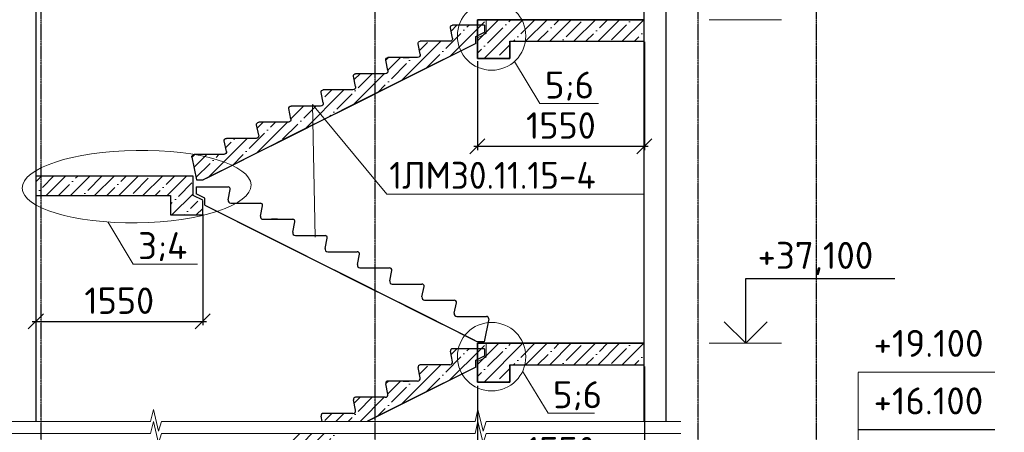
# Model space of a CAD drawing. Header units: millimetres. Extents: x 40580 to 2152466, y -328404 to 177125.
# Tile 12 of 252: x 276741 to 285884, y 166002 to 169827. Entities that reach past the tile are written whole.
import ezdxf
from ezdxf import colors
from ezdxf.entities.mleader import LeaderData, LeaderLine
from ezdxf.math import Vec2, Vec3

# ---------------------------------------------------------------- set-up
doc = ezdxf.new("R2010")
doc.units = ezdxf.units.MM
doc.linetypes.add('______5', pattern=[1100, 800, -100, 100, -100])
doc.linetypes.add('CENTER', pattern=[2, 1.25, -0.25, 0.25, -0.25])
for name, color, linetype, lineweight in [('RAZMER', 7, 'Continuous', 9), ('Standard', 7, 'Continuous', 25), ('АС-Таблицы', 7, 'Continuous', 20), ('ОСИ', 7, 'CENTER', 15), ('Основной', 1, 'Continuous', 40), ('отметки', 243, 'Continuous', 18), ('подоснова', 151, 'Continuous', 5), ('Размеры', 9, 'Continuous', 15), ('Размеры кладочные', 3, 'Continuous', 20), ('Символы 0.20', 250, 'Continuous', 20)]:
    doc.layers.add(name, color=color, linetype=linetype, lineweight=lineweight)
doc.styles.add('GOST-2.304_Type-B', font='GOST_Common.ttf')
doc.styles.get("Standard").update_dxf_attribs({"font": 'isocpeur.ttf'})
doc.styles.add('ГОСТ', font='isocpeur.ttf')
doc.dimstyles.new('Осевые', dxfattribs={"dimscale": 0.7, "dimtxt": 450, "dimasz": 400, "dimexe": 100, "dimexo": 100, "dimgap": 100, "dimtad": 1, "dimdec": 0, "dimzin": 0, "dimdsep": 46, "dimtxsty": 'Standard', "dimblk": 'OBLIQUE', "dimcen": 9, "dimdle": 100, "dimazin": 0, "dimtm": 1e-09, "dimtfac": 1, "dimtdec": 0, "dimtofl": 0, "dimtmove": 0, "dimatfit": 3, "dimfxl": 1, "dimtolj": 1, "dimtzin": 0, "dimarcsym": 0})

# ---------------------------------------------------------------- blocks, each defined once
blk = doc.blocks.new('_None')
blk = doc.blocks.new('1ЛМ30.11.15-4')
at = {"layer": 'Основной', "color": 18, "lineweight": 30, "ltscale": 5, "true_color": 0x000000}
for p, q in [((-119862.2, -870082.8), (-119566.8, -870082.8)), ((-119862.2, -870082.8), (-119862.2, -870147.6)), ((-119782.6, -870187.4), (-119862.2, -870147.6)), ((-119566.5, -870202.9), (-119547.2, -870106.7)), ((-119782.6, -870252.3), (-119782.6, -870187.4)), ((-119542, -870232.8), (-119266.8, -870232.8)), ((-119266.5, -870352.9), (-119247.2, -870256.7)), ((-119242, -870382.8), (-118966.8, -870382.8)), ((-118966.5, -870502.9), (-118947.2, -870406.7)), ((-118942, -870532.8), (-118666.8, -870532.8)), ((-118666.5, -870652.9), (-118647.2, -870556.7)), ((-118642, -870682.8), (-118366.8, -870682.8)), ((-118366.5, -870802.9), (-118347.2, -870706.7)), ((-118342, -870832.8), (-118066.8, -870832.8)), ((-118066.5, -870952.9), (-118047.2, -870856.7)), ((-118042, -870982.8), (-117766.8, -870982.8)), ((-117766.5, -871102.9), (-117747.2, -871006.7)), ((-117742, -871132.8), (-117466.8, -871132.8)), ((-117466.5, -871252.9), (-117447.2, -871156.7)), ((-117466.5, -871252.9), (-117447.2, -871156.7)), ((-117442, -871282.8), (-117166.7, -871282.8)), ((-117147.1, -871306.6), (-117188.5, -871517.9)), ((-117188.5, -871517.9), (-117251.4, -871517.9))]:
    blk.add_line(p, q, dxfattribs=at)
for points in [[(-119782.6, -870252.3), (-119078.3, -870604.4)], [(-119482.6, -870402.3), (-118778.3, -870754.4)], [(-119242, -870382.8), (-119078.3, -870382.8)], [(-119182.6, -870552.3), (-118478.3, -870904.4)], [(-118882.6, -870702.3), (-118178.3, -871054.4)], [(-118582.6, -870852.3), (-117878.3, -871204.4)], [(-118282.6, -871002.3), (-117578.3, -871354.4)], [(-117982.6, -871152.3), (-117278.3, -871504.4)], [(-117496, -871132.8), (-117466.8, -871132.8)], [(-117601.1, -871343), (-117251.4, -871517.9)]]:
    blk.add_lwpolyline(points, dxfattribs=at)
for centre, radius, start, end in [((-119566.8, -870102.8), 20, 348.69007, 90), ((-119542, -870207.8), 25, 168.69007, 270), ((-119266.8, -870252.8), 20, 348.69007, 90), ((-119242, -870357.8), 25, 168.69007, 270), ((-118966.8, -870402.8), 20, 348.69007, 90), ((-118942, -870507.8), 25, 168.69007, 270), ((-118666.8, -870552.8), 20, 348.69007, 90), ((-118642, -870657.8), 25, 168.69007, 270), ((-118366.8, -870702.8), 20, 348.69007, 90), ((-118342, -870807.8), 25, 168.69007, 270), ((-118066.8, -870852.8), 20, 348.69007, 90), ((-118042, -870957.8), 25, 168.69007, 270), ((-117766.8, -871002.8), 20, 348.69007, 90), ((-117742, -871107.8), 25, 168.69007, 270), ((-117466.8, -871152.8), 20, 348.69007, 90), ((-117466.8, -871152.8), 20, 348.69007, 90), ((-117442, -871257.8), 25, 168.69007, 270), ((-117442, -871257.8), 25, 168.69007, 270), ((-117166.7, -871302.8), 20, 348.92967, 90)]:
    blk.add_arc(centre, radius, start, end, dxfattribs=at)
at = {"layer": 'Размеры', "color": 18, "lineweight": 30, "ltscale": 10, "true_color": 0x000000}
blk.add_line((-119106.9, -870382.8), (-119163.5, -870382.8), dxfattribs=at)
blk = doc.blocks.new('_OBLIQUE')
at = {"color": 0, "linetype": 'ByBlock'}
blk.add_line((-0.5, -0.5), (0.5, 0.5), dxfattribs=at)
blk = doc.blocks.new('*D998')
at = {"layer": 'Defpoints', "color": 0, "linetype": 'ByBlock', "lineweight": 25, "ltscale": 13, "transparency": 16777216}
for p in [(276890.9, 168231.9), (278440.7, 168057.5), (278440.7, 167029.6)]:
    blk.add_point(p, dxfattribs=at)
at = {"layer": 'ОСИ', "color": 0, "linetype": 'ByBlock', "lineweight": -2, "ltscale": 13, "transparency": 16777216}
for p, q in [((276890.9, 168196.9), (276890.9, 166994.6)), ((278440.7, 168022.5), (278440.7, 166994.6)), ((276855.9, 167029.6), (278475.7, 167029.6))]:
    blk.add_line(p, q, dxfattribs=at)
at = {"layer": 'ОСИ', "color": 0, "linetype": 'ByBlock', "lineweight": -2, "ltscale": 13, "transparency": 16777216, "xscale": 140, "yscale": 140, "zscale": 140, "rotation": 180}
blk.add_blockref('_OBLIQUE', (276890.9, 167029.6), dxfattribs=at)
at = {"layer": 'ОСИ', "color": 0, "linetype": 'ByBlock', "lineweight": -2, "ltscale": 13, "transparency": 16777216, "xscale": 140, "yscale": 140, "zscale": 140}
blk.add_blockref('_OBLIQUE', (278440.7, 167029.6), dxfattribs=at)
at = {"layer": 'ОСИ', "color": 0, "linetype": 'ByBlock', "ltscale": 13, "transparency": 16777216, "insert": (277665.8, 167222.1), "char_height": 245, "attachment_point": 5}
blk.add_mtext('\\A1;1550', dxfattribs=at)
blk = doc.blocks.new('*D1004')
at = {"layer": 'Defpoints', "color": 0, "linetype": 'ByBlock', "lineweight": 25, "ltscale": 13, "transparency": 16777216}
for p in [(282541.9, 166646.9), (280991.7, 166466.9), (282541.9, 165643.5)]:
    blk.add_point(p, dxfattribs=at)
at = {"layer": 'ОСИ', "color": 0, "linetype": 'ByBlock', "lineweight": -2, "ltscale": 13, "transparency": 16777216}
for p, q in [((282541.9, 166611.9), (282541.9, 165608.5)), ((280991.7, 166431.9), (280991.7, 165608.5)), ((280956.7, 165643.5), (282576.9, 165643.5))]:
    blk.add_line(p, q, dxfattribs=at)
at = {"layer": 'ОСИ', "color": 0, "linetype": 'ByBlock', "lineweight": -2, "ltscale": 13, "transparency": 16777216, "xscale": 140, "yscale": 140, "zscale": 140, "rotation": 180}
blk.add_blockref('_OBLIQUE', (280991.7, 165643.5), dxfattribs=at)
at = {"layer": 'ОСИ', "color": 0, "linetype": 'ByBlock', "lineweight": -2, "ltscale": 13, "transparency": 16777216, "xscale": 140, "yscale": 140, "zscale": 140}
blk.add_blockref('_OBLIQUE', (282541.9, 165643.5), dxfattribs=at)
at = {"layer": 'ОСИ', "color": 0, "linetype": 'ByBlock', "ltscale": 13, "transparency": 16777216, "insert": (281766.8, 165836), "char_height": 245, "attachment_point": 5}
blk.add_mtext('\\A1;1550', dxfattribs=at)
blk = doc.blocks.new('*D1005')
at = {"layer": 'Defpoints', "color": 0, "linetype": 'ByBlock', "lineweight": 25, "ltscale": 13, "transparency": 16777216}
for p in [(282541.9, 169657), (280991.7, 169477), (282541.9, 168653.6)]:
    blk.add_point(p, dxfattribs=at)
at = {"layer": 'ОСИ', "color": 0, "linetype": 'ByBlock', "lineweight": -2, "ltscale": 13, "transparency": 16777216}
for p, q in [((282541.9, 169622), (282541.9, 168618.6)), ((280991.7, 169442), (280991.7, 168618.6)), ((280956.7, 168653.6), (282576.9, 168653.6))]:
    blk.add_line(p, q, dxfattribs=at)
at = {"layer": 'ОСИ', "color": 0, "linetype": 'ByBlock', "lineweight": -2, "ltscale": 13, "transparency": 16777216, "xscale": 140, "yscale": 140, "zscale": 140, "rotation": 180}
blk.add_blockref('_OBLIQUE', (280991.7, 168653.6), dxfattribs=at)
at = {"layer": 'ОСИ', "color": 0, "linetype": 'ByBlock', "lineweight": -2, "ltscale": 13, "transparency": 16777216, "xscale": 140, "yscale": 140, "zscale": 140}
blk.add_blockref('_OBLIQUE', (282541.9, 168653.6), dxfattribs=at)
at = {"layer": 'ОСИ', "color": 0, "linetype": 'ByBlock', "ltscale": 13, "transparency": 16777216, "insert": (281766.8, 168846.1), "char_height": 245, "attachment_point": 5}
blk.add_mtext('\\A1;1550', dxfattribs=at)

msp = doc.modelspace()

# ---------------------------------------------------------------- hatches: boundary and pattern name
at = {"layer": 'Размеры', "true_color": 0x000000, "transparency": 33554648}
h = msp.add_hatch(dxfattribs=at)
h.set_pattern_fill('ANSI35', color=18, scale=25)
h.set_pattern_definition([(45, (-94200.29, 358510.5), (-112.2532, 112.2532), []), (45, (-94088.03, 358510.5), (-112.2532, 112.2532), [198.4375, -39.6875, 0, -39.6875])])
h.paths.add_polyline_path([(279776.356, 169007.108), (280040.867, 169139.363), (280040.867, 169326.602), (279860.599, 169326.602, 0.47328482), (279840.987, 169302.679), (279860.222, 169206.505, -0.47328482), (279835.708, 169176.602), (279560.599, 169176.602, 0.47328482), (279540.987, 169152.679), (279560.222, 169056.505, -0.47328482), (279535.708, 169026.602), (279260.599, 169026.602, 0.47328482), (279240.987, 169002.679), (279260.222, 168906.505, -0.47328482), (279235.708, 168876.602), (278960.599, 168876.602, 0.47328482), (278940.987, 168852.679), (278960.222, 168756.505, -0.47328482), (278935.708, 168726.602), (278660.599, 168726.602, 0.47328482), (278640.987, 168702.679), (278660.222, 168606.505, -0.47328482), (278635.708, 168576.602), (278588.631, 168576.602, -0.11816208), (278675.003, 168456.431), (279176.356, 168707.108)])
h.paths.add_polyline_path([(278588.631, 168576.602), (278360.495, 168576.602, 0.4720058), (278340.867, 168552.761), (278365.491, 168426.91), (278615.961, 168426.91), (278675.003, 168456.431, 0.11816208)])
h.paths.add_polyline_path([(278615.961, 168426.91), (278365.491, 168426.91), (278382.203, 168341.493), (278445.128, 168341.493)])
h.paths.add_polyline_path([(280833.911, 169535.885, -0.10644164), (280805.776, 169666.548, -0.08873015), (280825.461, 169776.602), (280760.599, 169776.602, 0.47328482), (280740.987, 169752.679), (280760.222, 169656.505, -0.47328482), (280735.708, 169626.602), (280460.599, 169626.602, 0.47328482), (280440.987, 169602.679), (280460.222, 169506.505, -0.47328482), (280435.708, 169476.602), (280272.068, 169476.602), (280160.599, 169476.602, 0.47328482), (280140.987, 169452.679), (280160.222, 169356.505, -0.47328482), (280135.708, 169326.602), (280040.867, 169326.602), (280040.867, 169139.363), (280676.356, 169457.108)])
h.paths.add_polyline_path([(280991.7, 169776.602), (280825.461, 169776.602, 0.08873015), (280805.776, 169666.548, 0.10644164), (280833.911, 169535.885), (280976.356, 169607.108), (280976.356, 169671.954), (280991.7, 169679.626)])
h.paths.add_polyline_path([(281055.96, 169776.602), (280991.7, 169776.602), (280991.7, 169679.626), (281055.96, 169711.756)])
h.paths.add_polyline_path([(277011.179, 173181.526), (277598.679, 173181.526), (277598.679, 173732.663), (277011.179, 173732.663)], flags=9)
h.paths.add_polyline_path([(281724.378, 171359.813), (282286.878, 171359.813), (282286.878, 171910.95), (281724.378, 171910.95)], flags=9)
h.paths.add_polyline_path([(280312.68, 170844.575), (284383.893, 170844.575), (284383.893, 171395.711), (280312.68, 171395.711)], flags=9)
h = msp.add_hatch(dxfattribs=at)
h.set_pattern_fill('ANSI35', color=18, scale=25)
h.set_pattern_definition([(45, (-94200.29, 355510.5), (-112.2532, 112.2532), []), (45, (-94088.03, 355510.5), (-112.2532, 112.2532), [198.4375, -39.6875, 0, -39.6875])])
h.paths.add_polyline_path([(278588.631, 165576.602), (278360.495, 165576.602, 0.4720058), (278340.867, 165552.761), (278365.491, 165426.91), (278615.961, 165426.91), (278675.003, 165456.431, 0.11816208)])
h.paths.add_polyline_path([(278615.961, 165426.91), (278365.491, 165426.91), (278382.203, 165341.493), (278445.128, 165341.493)])
h.paths.add_polyline_path([(280833.911, 166535.885, -0.10644164), (280805.776, 166666.548, -0.08873015), (280825.461, 166776.602), (280760.599, 166776.602, 0.47328482), (280740.987, 166752.679), (280760.222, 166656.505, -0.47328482), (280735.708, 166626.602), (280460.599, 166626.602, 0.47328482), (280440.987, 166602.679), (280460.222, 166506.505, -0.47328482), (280435.708, 166476.602), (280272.068, 166476.602), (280160.599, 166476.602, 0.47328482), (280140.987, 166452.679), (280160.222, 166356.505, -0.47328482), (280135.708, 166326.602), (280040.867, 166326.602), (280040.867, 166139.363), (280676.356, 166457.108)])
h.paths.add_polyline_path([(280991.7, 166776.602), (280825.461, 166776.602, 0.08873015), (280805.776, 166666.548, 0.10644164), (280833.911, 166535.885), (280976.356, 166607.108), (280976.356, 166671.954), (280991.7, 166679.626)])
h.paths.add_polyline_path([(281055.96, 166776.602), (280991.7, 166776.602), (280991.7, 166679.626), (281055.96, 166711.756)])
h.paths.add_polyline_path([(277011.179, 170181.526), (277598.679, 170181.526), (277598.679, 170732.663), (277011.179, 170732.663)], flags=9)
h.paths.add_polyline_path([(281724.378, 168359.813), (282286.878, 168359.813), (282286.878, 168910.95), (281724.378, 168910.95)], flags=9)
h.paths.add_polyline_path([(280312.68, 167844.575), (284383.893, 167844.575), (284383.893, 168395.711), (280312.68, 168395.711)], flags=9)
edge = h.paths.add_edge_path()
edge.add_line((279551.047, 166102.382), (279966.904, 166102.382))
edge.add_line((279966.904, 166102.382), (280040.867, 166139.363))
edge.add_line((280040.867, 166139.363), (280040.867, 166326.602))
edge.add_line((280040.867, 166326.602), (279860.599, 166326.602))
edge.add_arc((279860.599, 166306.602), 20, 90, 191.3099325)
edge.add_line((279840.987, 166302.679), (279860.222, 166206.505))
edge.add_arc((279835.708, 166201.602), 25, -90, 11.3099325, ccw=False)
edge.add_line((279835.708, 166176.602), (279560.599, 166176.602))
edge.add_arc((279560.599, 166156.602), 20, 90, 191.3099325)
edge.add_line((279540.987, 166152.679), (279551.047, 166102.382))
edge = h.paths.add_edge_path()
edge.add_line((279745.621, 165991.74), (279243.175, 165991.74))
edge.add_line((279243.175, 165991.74), (279260.222, 165906.505))
edge.add_arc((279235.708, 165901.602), 25, -90, 11.3099325, ccw=False)
edge.add_line((279235.708, 165876.602), (278960.599, 165876.602))
edge.add_arc((278960.599, 165856.602), 20, 90, 191.3099325)
edge.add_line((278940.987, 165852.679), (278960.222, 165756.505))
edge.add_arc((278935.708, 165751.602), 25, -90, 11.3099325, ccw=False)
edge.add_line((278935.708, 165726.602), (278660.599, 165726.602))
edge.add_arc((278660.599, 165706.602), 20, 90, 191.3099325)
edge.add_line((278640.987, 165702.679), (278660.222, 165606.505))
edge.add_arc((278635.708, 165601.602), 25, -90, 11.3099325, ccw=False)
edge.add_line((278635.708, 165576.602), (278588.631, 165576.602))
edge.add_arc((278381.117, 165336.328), 317.48, 22.2284663, 49.1842296, ccw=False)
edge.add_line((278675.003, 165456.431), (279745.621, 165991.74))
h = msp.add_hatch(dxfattribs=at)
h.set_pattern_fill('ANSI35', color=18, scale=25)
h.set_pattern_definition([(45, (392945.71, 1048497.29), (-112.253202, 112.253202), []), (45, (393057.97, 1048497.29), (-112.253202, 112.253202), [198.4375, -39.6875, 0, -39.6875])])
h.paths.add_polyline_path([(281055.96, 169806.91), (280995.96, 169806.91), (280995.96, 169466.91), (281055.96, 169466.91)])
h.paths.add_polyline_path([(282540.867, 169626.91), (282540.867, 169826.91), (281334.168, 169826.91), (281333.441, 169823.921), (281281.441, 169823.921), (281091.7, 169826.91), (281091.7, 169806.91), (281055.96, 169806.91), (281055.96, 169466.91), (281291.7, 169466.91), (281291.7, 169626.91)])
h = msp.add_hatch(dxfattribs=at)
h.set_pattern_fill('ANSI35', color=18, scale=25)
h.set_pattern_definition([(45, (287447.23, 970938.83), (-112.2532, 112.2532), []), (45, (287559.49, 970938.83), (-112.2532, 112.2532), [198.4375, -39.6875, 0, -39.6875])])
h.paths.add_polyline_path([(278340.867, 168376.543), (276940.867, 168376.543), (276940.867, 168246.91), (278040.867, 168246.91), (278340.867, 168246.91), (278360.867, 168256.91), (278360.867, 168304.466), (278340.867, 168304.466)])
h.paths.add_polyline_path([(276940.867, 168376.543), (276890.867, 168376.543), (276890.867, 168246.91), (276940.867, 168246.91)])
h.paths.add_polyline_path([(276940.867, 168246.91), (276890.867, 168246.91), (276890.867, 168176.543), (276940.867, 168176.543)])
h.paths.add_polyline_path([(278140.867, 168196.543), (278140.867, 168016.543), (278440.867, 168016.543), (278440.867, 168046.91), (278040.867, 168246.91), (276940.867, 168246.91), (276940.867, 168196.543)])
h.paths.add_polyline_path([(278440.867, 168123.293), (278351.867, 168167.793), (278351.867, 168246.91), (278040.867, 168246.91), (278440.867, 168046.91)])
h = msp.add_hatch(dxfattribs=at)
h.set_pattern_fill('ANSI35', color=18, scale=25)
h.set_pattern_definition([(45, (-94200.29, 352510.5), (-112.2532, 112.2532), []), (45, (-94088.03, 352510.5), (-112.2532, 112.2532), [198.4375, -39.6875, 0, -39.6875])])
h.paths.add_polyline_path([(279776.356, 163007.108), (280040.867, 163139.363), (280040.867, 163326.602), (279860.599, 163326.602, 0.47328482), (279840.987, 163302.679), (279860.222, 163206.505, -0.47328482), (279835.708, 163176.602), (279560.599, 163176.602, 0.47328482), (279540.987, 163152.679), (279560.222, 163056.505, -0.47328482), (279535.708, 163026.602), (279260.599, 163026.602, 0.47328482), (279240.987, 163002.679), (279260.222, 162906.505, -0.47328482), (279235.708, 162876.602), (278960.599, 162876.602, 0.47328482), (278940.987, 162852.679), (278960.222, 162756.505, -0.47328482), (278935.708, 162726.602), (278660.599, 162726.602, 0.47328482), (278640.987, 162702.679), (278660.222, 162606.505, -0.47328482), (278635.708, 162576.602), (278588.631, 162576.602, -0.11816208), (278675.003, 162456.431), (279176.356, 162707.108)])
h.paths.add_polyline_path([(278588.631, 162576.602), (278360.495, 162576.602, 0.4720058), (278340.867, 162552.761), (278365.491, 162426.91), (278615.961, 162426.91), (278675.003, 162456.431, 0.11816208)])
h.paths.add_polyline_path([(278615.961, 162426.91), (278365.491, 162426.91), (278382.203, 162341.493), (278445.128, 162341.493)])
h.paths.add_polyline_path([(280833.911, 163535.885, -0.10644164), (280805.776, 163666.548, -0.08873015), (280825.461, 163776.602), (280760.599, 163776.602, 0.47328482), (280740.987, 163752.679), (280760.222, 163656.505, -0.47328482), (280735.708, 163626.602), (280460.599, 163626.602, 0.47328482), (280440.987, 163602.679), (280460.222, 163506.505, -0.47328482), (280435.708, 163476.602), (280272.068, 163476.602), (280160.599, 163476.602, 0.47328482), (280140.987, 163452.679), (280160.222, 163356.505, -0.47328482), (280135.708, 163326.602), (280040.867, 163326.602), (280040.867, 163139.363), (280676.356, 163457.108)])
h.paths.add_polyline_path([(280991.7, 163776.602), (280825.461, 163776.602, 0.08873015), (280805.776, 163666.548, 0.10644164), (280833.911, 163535.885), (280976.356, 163607.108), (280976.356, 163671.954), (280991.7, 163679.626)])
h.paths.add_polyline_path([(281055.96, 163776.602), (280991.7, 163776.602), (280991.7, 163679.626), (281055.96, 163711.756)])
h.paths.add_polyline_path([(277011.179, 167181.526), (277598.679, 167181.526), (277598.679, 167732.663), (277011.179, 167732.663)], flags=9)
h.paths.add_polyline_path([(281724.378, 165359.813), (282286.878, 165359.813), (282286.878, 165910.95), (281724.378, 165910.95)], flags=9)
h.paths.add_polyline_path([(280312.68, 164844.575), (284383.893, 164844.575), (284383.893, 165395.711), (280312.68, 165395.711)], flags=9)
h = msp.add_hatch(dxfattribs=at)
h.set_pattern_fill('ANSI35', color=18, scale=25)
h.set_pattern_definition([(45, (392945.71, 1045497.29), (-112.253202, 112.253202), []), (45, (393057.97, 1045497.29), (-112.253202, 112.253202), [198.4375, -39.6875, 0, -39.6875])])
h.paths.add_polyline_path([(281055.96, 166806.91), (280995.96, 166806.91), (280995.96, 166466.91), (281055.96, 166466.91)])
h.paths.add_polyline_path([(282540.867, 166626.91), (282540.867, 166826.91), (281334.168, 166826.91), (281333.441, 166823.921), (281281.441, 166823.921), (281091.7, 166826.91), (281091.7, 166806.91), (281055.96, 166806.91), (281055.96, 166466.91), (281291.7, 166466.91), (281291.7, 166626.91)])

# ---------------------------------------------------------------- linework, layer by layer
at = {"layer": 'RAZMER', "color": 18, "true_color": 0x000000}
for p, q in [((283144.334, 169826.91), (283815.756, 169826.91)), ((283144.334, 166826.91), (283815.756, 166826.91))]:
    msp.add_line(p, q, dxfattribs=at)
at = {"layer": 'RAZMER', "color": 18, "ltscale": 100, "true_color": 0x000000}
for p, q in [((284526.275, 166559.648, 0), (285795.936, 166559.648, 0)), ((284526.275, 163826.07, 0), (284526.275, 166557.002, 0)), ((284526.275, 166026.315, 0), (285795.936, 166026.315, 0)), ((284526.275, 166023.669, 0), (285795.936, 166023.669, 0))]:
    msp.add_line(p, q, dxfattribs=at)
at = {"layer": 'Standard', "color": 18, "linetype": 'Continuous', "lineweight": 25, "true_color": 0x000000}
for p, q in [((281156.7, 169826.91), (281246.7, 169826.91)), ((281156.7, 166826.91), (281246.7, 166826.91))]:
    msp.add_line(p, q, dxfattribs=at)
at = {"layer": 'Standard', "color": 18, "linetype": 'Continuous', "lineweight": 35, "true_color": 0x000000}
for p, q in [((281291.7, 169826.91), (282540.867, 169826.91)), ((281291.7, 169826.91), (282540.867, 169826.91)), ((281291.7, 169626.91), (281291.7, 169466.91)), ((281291.7, 169626.91), (281291.7, 169466.91)), ((281291.7, 169466.91), (280991.7, 169466.91)), ((281291.7, 169466.91), (280991.7, 169466.91)), ((281291.7, 166826.91), (282540.867, 166826.91)), ((281291.7, 166826.91), (282540.867, 166826.91)), ((281291.7, 166626.91), (281291.7, 166466.91)), ((281291.7, 166626.91), (281291.7, 166466.91)), ((281291.7, 166466.91), (280991.7, 166466.91)), ((281291.7, 166466.91), (280991.7, 166466.91))]:
    msp.add_line(p, q, dxfattribs=at)
at = {"layer": 'ОСИ', "color": 18, "linetype": '______5', "lineweight": 25, "ltscale": 0.02, "true_color": 0x000000, "transparency": 33554687}
for p, q in [((276940.867, 154391.514), (276940.867, 173674.884)), ((280040.867, 154391.514), (280040.867, 173674.884)), ((283040.867, 154391.514), (283040.867, 173674.884)), ((284140.867, 154391.514), (284140.867, 173674.884))]:
    msp.add_line(p, q, dxfattribs=at)
at = {"layer": 'Основной', "color": 18, "lineweight": 30, "ltscale": 5, "true_color": 0x000000}
for p, q in [((281055.96, 166776.602), (280760.599, 166776.602)), ((281055.96, 166776.602), (281055.96, 166711.756)), ((280760.222, 166656.505), (280740.987, 166752.679)), ((280976.356, 166671.954), (281055.96, 166711.756)), ((280976.356, 166607.108), (280976.356, 166671.954)), ((280460.222, 166506.505), (280440.987, 166602.679)), ((280735.708, 166626.602), (280460.599, 166626.602)), ((280160.222, 166356.505), (280140.987, 166452.679)), ((280435.708, 166476.602), (280160.599, 166476.602)), ((279860.222, 166206.505), (279840.987, 166302.679)), ((280135.708, 166326.602), (279860.599, 166326.602)), ((279551.047, 166102.382), (279540.987, 166152.679)), ((279835.708, 166176.602), (279560.599, 166176.602))]:
    msp.add_line(p, q, dxfattribs=at)
for points in [[(280976.356, 166607.108), (280272.068, 166254.963)], [(280676.356, 166457.108), (279972.068, 166104.963)], [(280435.708, 166476.602), (280272.068, 166476.602)], [(280376.356, 166307.108), (279966.904, 166102.382)], [(280076.356, 166157.108), (279966.904, 166102.382)]]:
    msp.add_lwpolyline(points, dxfattribs=at)
for centre, radius, start, end in [((280760.599, 166756.602), 20, 90, 191.3099325), ((280460.599, 166606.602), 20, 90, 191.3099325), ((280735.708, 166651.602), 25, 270, 11.3099325), ((280435.708, 166501.602), 25, 270, 11.3099325), ((280160.599, 166456.602), 20, 90, 191.3099325), ((279860.599, 166306.602), 20, 90, 191.3099325), ((280135.708, 166351.602), 25, 270, 11.3099325), ((279560.599, 166156.602), 20, 90, 191.3099325), ((279835.708, 166201.602), 25, 270, 11.3099325)]:
    msp.add_arc(centre, radius, start, end, dxfattribs=at)
at = {"layer": 'отметки', "color": 18, "linetype": 'Continuous', "lineweight": 25, "ltscale": 100, "true_color": 0x000000}
for p, q in [((283482.755, 166826.91), (283482.755, 167426.91)), ((283482.755, 167426.91), (284865.937, 167426.91))]:
    msp.add_line(p, q, dxfattribs=at)
msp.add_lwpolyline([(283682.755, 167026.91), (283482.755, 166826.91), (283282.755, 167026.91)], dxfattribs=at)
at = {"layer": 'Размеры', "color": 18, "lineweight": 30, "true_color": 0x000000}
for p, q in [((280991.7, 169466.91), (280991.7, 169826.91)), ((280991.7, 169826.91), (281291.7, 169826.91)), ((280991.7, 169826.91), (280991.7, 169466.91)), ((282540.867, 169826.91), (280991.7, 169826.91)), ((280991.7, 169776.602), (280991.7, 169826.91)), ((280991.7, 169826.91), (281291.7, 169826.91)), ((280991.7, 169826.91), (280991.7, 169776.602)), ((282540.867, 169826.91), (280991.7, 169826.91)), ((280991.7, 169466.91), (280991.7, 169679.626)), ((280991.7, 169679.626), (280991.7, 169466.91)), ((281291.7, 169626.91), (282540.867, 169626.91)), ((281291.7, 169466.91), (281291.7, 169626.91)), ((281291.7, 169626.91), (282540.867, 169626.91)), ((281291.7, 169466.91), (281291.7, 169626.91)), ((280991.7, 169466.91), (281291.7, 169466.91)), ((280991.7, 169466.91), (281291.7, 169466.91)), ((276890.867, 168406.543), (276890.867, 168226.543)), ((280991.7, 166776.602), (280991.7, 166826.91)), ((280991.7, 166826.91), (281291.7, 166826.91)), ((280991.7, 166826.91), (280991.7, 166776.602)), ((282540.867, 166826.91), (280991.7, 166826.91)), ((280991.7, 166466.91), (280991.7, 166826.91)), ((280991.7, 166826.91), (281291.7, 166826.91)), ((280991.7, 166826.91), (280991.7, 166466.91)), ((282540.867, 166826.91), (280991.7, 166826.91)), ((280991.7, 166466.91), (280991.7, 166679.626)), ((280991.7, 166679.626), (280991.7, 166466.91)), ((281291.7, 166626.91), (282540.867, 166626.91)), ((281291.7, 166466.91), (281291.7, 166626.91)), ((281291.7, 166626.91), (282540.867, 166626.91)), ((281291.7, 166466.91), (281291.7, 166626.91)), ((280991.7, 166466.91), (281291.7, 166466.91)), ((280991.7, 166466.91), (281291.7, 166466.91))]:
    msp.add_line(p, q, dxfattribs=at)
at = {"layer": 'Размеры', "color": 18, "true_color": 0x000000}
for p, q in [((280991.7, 169776.602), (280991.7, 169826.91)), ((280991.7, 169826.91), (282540.867, 169826.91)), ((281071.7, 169698.16), (281071.7, 169826.91)), ((281201.7, 169826.91), (282540.867, 169826.91)), ((280991.7, 169658.16), (281071.7, 169698.16)), ((280991.7, 169466.91), (280991.7, 169658.16)), ((281291.7, 169626.91), (281291.7, 169466.91)), ((281291.7, 169626.91), (282540.867, 169626.91)), ((280991.7, 169466.91), (280991.7, 169587.759)), ((281291.7, 169466.91), (280991.7, 169466.91)), ((281291.7, 169466.91), (280991.7, 169466.91)), ((278340.867, 168376.543), (276890.867, 168376.543)), ((278140.867, 168016.543), (278441.66, 168016.543)), ((278140.867, 168016.543), (278441.66, 168016.543)), ((280991.7, 166776.602), (280991.7, 166826.91)), ((280991.7, 166826.91), (282540.867, 166826.91)), ((281071.7, 166698.16), (281071.7, 166826.91)), ((281201.7, 166826.91), (282540.867, 166826.91)), ((280991.7, 166658.16), (281071.7, 166698.16)), ((280991.7, 166466.91), (280991.7, 166658.16)), ((280991.7, 166466.91), (280991.7, 166587.759)), ((281291.7, 166626.91), (281291.7, 166466.91)), ((281291.7, 166626.91), (282540.867, 166626.91)), ((281291.7, 166466.91), (280991.7, 166466.91)), ((281291.7, 166466.91), (280991.7, 166466.91))]:
    msp.add_line(p, q, dxfattribs=at)
at = {"layer": 'Размеры', "color": 18, "lineweight": 30, "ltscale": 10, "true_color": 0x000000}
msp.add_line((280300.653, 166476.602), (280357.275, 166476.602), dxfattribs=at)
at = {"layer": 'Размеры', "color": 18, "lineweight": 30, "true_color": 0x000000}
for points in [[(276890.867, 173963.615), (276890.867, 166102.382)], [(282540.867, 166102.382), (282540.867, 173956.162)], [(282740.867, 173963.615), (282740.867, 166102.382)], [(278351.867, 168246.543), (278351.867, 168304.466), (278351.867, 168304.466), (278351.867, 168376.543), (276890.867, 168376.543)], [(278441.66, 168152.897), (278351.867, 168197.793), (278351.867, 168334.466)], [(276890.867, 168196.543), (278140.867, 168196.543), (278140.867, 168016.543), (278441.66, 168016.543), (278441.66, 168151.301)]]:
    msp.add_lwpolyline(points, dxfattribs=at)
at = {"layer": 'Размеры', "color": 18, "true_color": 0x000000}
for points in [[(280991.7, 169679.626), (280991.7, 169658.16)], [(280991.7, 166679.626), (280991.7, 166658.16)]]:
    msp.add_lwpolyline(points, dxfattribs=at)
at = {"layer": 'Размеры кладочные', "color": 18, "true_color": 0x000000}
for points in [[(276576.59, 166102.382), (277956.587, 166102.382), (277982.175, 166212.773), (278030.997, 166012.482), (278058.517, 166102.382), (279747.554, 166102.382)], [(279747.554, 166102.382), (280970.435, 166102.382), (280996.023, 166212.773), (281044.845, 166012.482), (281072.366, 166102.382), (282881.34, 166102.382)], [(276576.59, 165991.74), (277956.587, 165991.74), (277982.175, 166102.132), (278030.997, 165901.841), (278058.517, 165991.74), (279747.554, 165991.74)], [(279747.554, 165991.74), (280970.435, 165991.74), (280996.023, 166102.132), (281044.845, 165901.841), (281072.366, 165991.74), (282881.34, 165991.74)]]:
    msp.add_lwpolyline(points, dxfattribs=at)
at = {"layer": 'Символы 0.20', "color": 18, "true_color": 0x000000}
for points in [[(281335.808, 169440.406), (281572.294, 169049.331)], [(281572.294, 169049.331), (282115.704, 169049.331)], [(277558.381, 167951.615), (277794.867, 167560.54)], [(277794.867, 167560.54), (278391.872, 167560.54)], [(281410.331, 166569.651), (281646.817, 166178.576)], [(281646.817, 166178.576), (282079.999, 166178.576)]]:
    msp.add_lwpolyline(points, dxfattribs=at)
for centre in [(281123.256, 169676.38), (281123.256, 166702.605)]:
    msp.add_circle(centre, 317.48, dxfattribs=at)
msp.add_ellipse((277827.102, 168279.995), major_axis=(1062.004, 14.83), ratio=0.31626244, dxfattribs=at)

# ---------------------------------------------------------------- block references
at = {"layer": 'Размеры', "color": 18, "true_color": 0x000000, "xscale": -1}
msp.add_blockref('1ЛМ30.11.15-4', (161193.751, 1039859.395), dxfattribs=at)
at = {"layer": 'Размеры', "color": 18, "true_color": 0x000000}
msp.add_blockref('1ЛМ30.11.15-4', (398243.076, 1038359.337), dxfattribs=at)

# ---------------------------------------------------------------- texts
at = {"layer": 'АС-Таблицы', "color": 18, "true_color": 0x000000, "char_height": 250, "width": 1173.08724, "attachment_point": 4, "style": 'ГОСТ'}
for s, insert in [('+19.100', (284669.842, 166826.315, 0)), ('+16.100', (284669.842, 166292.982, 0))]:
    msp.add_mtext(s, dxfattribs=dict(at, insert=insert))
at = {"layer": 'отметки', "color": 18, "linetype": 'Continuous', "lineweight": 25, "ltscale": 100, "true_color": 0x000000, "style": 'ГОСТ'}
msp.add_text('+37,100', height=250, dxfattribs=at).set_placement((283592.806, 167516.91))
at = {"layer": 'Символы 0.20', "color": 18, "true_color": 0x000000, "char_height": 250, "attachment_point": 1, "style": 'ГОСТ'}
for s, insert in [('5;6', (281617.976, 169346.22)), ('3;4', (277840.549, 167857.43)), ('5;6', (281692.499, 166475.466))]:
    msp.add_mtext(s, dxfattribs=dict(at, insert=insert))

# ---------------------------------------------------------------- dimensions: what is measured, and where the dimension line sits
at = {"layer": 'ОСИ', "color": 18, "linetype": 'ByBlock', "ltscale": 13, "true_color": 0x000000}
for base, p1, p2, override, picture, middle in [((282541.867, 168653.603), (280991.7, 169476.975), (282541.867, 169656.975), {"dimtxt": 350, "dimasz": 200, "dimexe": 50, "dimexo": 50, "dimdle": 50, "dimtmove": 1}, '*D1005', (281766.784, 168846.103)), ((278440.66, 167029.553), (276890.867, 168231.876), (278440.66, 168057.543), {"dimtxt": 350, "dimasz": 200, "dimexe": 50, "dimexo": 50, "dimlfac": 1, "dimdle": 50, "dimtmove": 1}, '*D998', (277665.764, 167222.053)), ((282541.867, 165643.538), (280991.7, 166466.91), (282541.867, 166646.91), {"dimtxt": 350, "dimasz": 200, "dimexe": 50, "dimexo": 50, "dimdle": 50, "dimtmove": 1}, '*D1004', (281766.784, 165836.038))]:
    dim = msp.add_linear_dim(base=base, p1=p1, p2=p2, dimstyle='Осевые', override=override, dxfattribs=at)
    dim.commit()
    dim.dimension.update_dxf_attribs({"geometry": picture, "text_midpoint": middle})

# ---------------------------------------------------------------- leaders
at = {"layer": 'подоснова', "color": 18, "ltscale": 0.3, "true_color": 0x000000}
ml = msp.add_multileader_mtext('Standard', dxfattribs=at)
ml.set_content('1ЛМ30.11.15-4', color=(0, 0, 0), style='GOST-2.304_Type-B')
ml.set_leader_properties(color=256, linetype='ByLayer', lineweight=15)
ml.set_arrow_properties(name='NONE')
ml.build(insert=Vec2(0, 0))
ml.multileader.update_dxf_attribs({"text_left_attachment_type": 6, "text_right_attachment_type": 6, "dogleg_length": 0.1, "arrow_head_size": 18})
ctx = ml.context
ctx.base_point, ctx.char_height, ctx.arrow_head_size, ctx.landing_gap_size, ctx.plane_origin = Vec3(280149.011, 168209.343), 250, 18, 20, Vec3(270426.786, 169950.41)
ctx.left_attachment, ctx.right_attachment, ctx.text_align_type = 6, 6, 1
notes = []
notes.append((ctx, [(0, (1, 1, 0), (280148.911, 168209.343), (1, 0), 0.1, [(1, [(279486.326, 167812.396), (279460.538, 169042.448)], 0, [])])]))
ctx.mtext.insert, ctx.mtext.alignment, ctx.mtext.flow_direction = Vec3(281131.511, 168509.343), 2, 5
for ctx, leaders in notes:
    for number, flags, end, landing, length, lines in leaders:
        leader = LeaderData()
        leader.index, (leader.has_last_leader_line, leader.has_dogleg_vector, leader.attachment_direction) = number, flags
        leader.last_leader_point, leader.dogleg_vector, leader.dogleg_length = Vec3(end), Vec3(landing), length
        for number, points, colour, breaks in lines:
            line = LeaderLine()
            line.index, line.vertices, line.color, line.breaks = number, Vec3.list(points), colors.encode_raw_color(colour), breaks
            leader.lines.append(line)
        ctx.leaders.append(leader)

doc.saveas('drawing.dxf')
